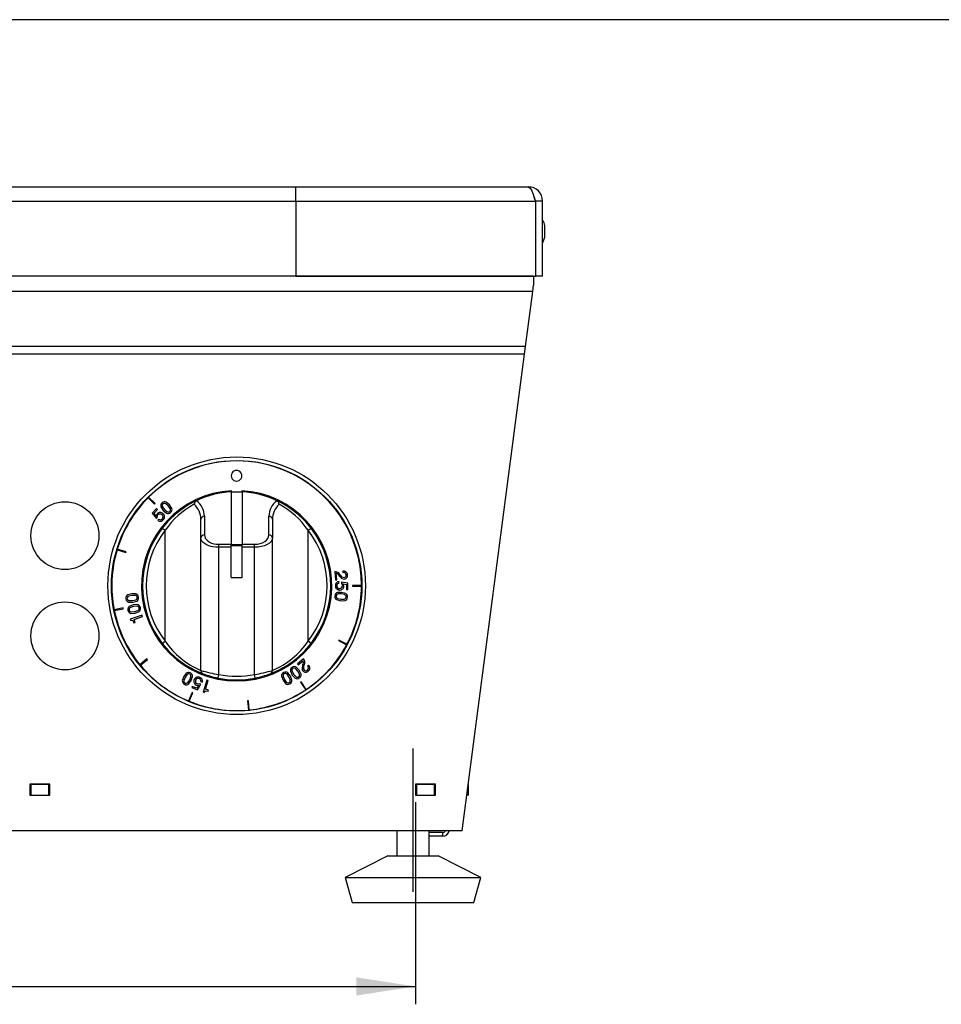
# Model space of a CAD drawing. Extents: x 24 to 2074, y 25 to 1460.
# Tile 5 of 11: x 866 to 1123, y 1185 to 1460. Entities that reach past the tile are written whole.
import ezdxf
from ezdxf.enums import TextEntityAlignment as Align

# ---------------------------------------------------------------- set-up
doc = ezdxf.new("R2010")
doc.units = 0
doc.header["$LTSCALE"] = 5
doc.linetypes.add('CENTERX2', pattern=[20.32, 12.7, -2.54, 2.54, -2.54])
doc.layers.get('0').update_dxf_attribs({"linetype": 'CONTINUOUS'})
doc.layers.add('LAYER1', color=2, linetype='CONTINUOUS')
doc.layers.add('LAYER2', color=3, linetype='CENTERX2')
doc.dimstyles.new('SLDDIMSTYLE0', dxfattribs={"dimtxt": 17.5, "dimasz": 16.51, "dimexe": 0, "dimexo": 0.0625, "dimgap": 4.375, "dimtad": 1, "dimrnd": 1e-09, "dimzin": 12, "dimsah": 1, "dimcen": 0.09, "dimazin": 3, "dimtfac": 1, "dimtofl": 0, "dimtmove": 0, "dimatfit": 3})

# ---------------------------------------------------------------- blocks, each defined once
blk = doc.blocks.new('_D_4')
at = {"layer": 'LAYER2', "color": 3, "linetype": 'CONTINUOUS'}
for p, q in [((976.3, 1241.35), (976.3, 1184.82)), ((548.02, 1211.3), (548.02, 1184.82)), ((548.02, 1189.82), (976.3, 1189.82))]:
    blk.add_line(p, q, dxfattribs=at)
for points in [[(548.02, 1189.82), (564.53, 1187.28), (564.53, 1192.36)], [(976.3, 1189.82), (959.79, 1192.36), (959.79, 1187.28)]]:
    blk.add_solid(points, dxfattribs=at)
at = {"layer": 'LAYER2', "color": 3, "linetype": 'CONTINUOUS', "width": 0.7}
blk.add_text('428.3', height=17.5, dxfattribs=at).set_placement((733.07, 1189.82, -10.25), align=Align.BOTTOM_LEFT)

msp = doc.modelspace()

# ---------------------------------------------------------------- linework, layer by layer
at = {"color": 7, "linetype": 'CONTINUOUS'}
msp.add_line((2074, 1460), (24, 1460), dxfattribs=at)
at = {"color": 7, "linetype": 'CENTERX2'}
msp.add_line((975.595, 1256.298), (975.595, 1216.298), dxfattribs=at)
at = {"layer": 'LAYER1', "color": 2, "linetype": 'CONTINUOUS'}
for p, q in [((761.81, 1413.298), (942.81, 1413.298)), ((942.81, 1409.298), (942.81, 1413.298)), ((942.81, 1413.298), (1007.81, 1413.298)), ((761.81, 1409.298), (942.81, 1409.298)), ((942.81, 1409.298), (1009.802, 1409.298)), ((942.81, 1409.298), (942.81, 1388.298)), ((1009.802, 1409.298), (1009.802, 1388.298)), ((1011.81, 1409.298), (1009.81, 1409.298)), ((1009.81, 1409.298), (1009.81, 1388.298)), ((1011.81, 1388.298), (1011.81, 1409.298)), ((1009.81, 1402.398), (1009.802, 1402.398)), ((1012.438, 1399.179), (1012.438, 1402.417)), ((1012.453, 1399.298), (1012.453, 1402.298)), ((1009.802, 1399.198), (1009.81, 1399.198)), ((1009.31, 1388.283), (514.31, 1388.283)), ((942.81, 1388.298), (761.81, 1388.298)), ((942.81, 1388.298), (1009.802, 1388.298)), ((1009.31, 1388.298), (1009.31, 1388.283)), ((1009.31, 1388.283), (1009.31, 1385.798)), ((1011.81, 1388.298), (1009.81, 1388.298)), ((1009.079, 1384.041), (1009.31, 1385.798)), ((1009.079, 1384.041), (514.54, 1384.041)), ((1007.064, 1368.677), (1009.079, 1384.041)), ((1007.064, 1368.677), (516.555, 1368.677)), ((1006.786, 1366.555), (1007.064, 1368.677)), ((1006.786, 1366.555), (516.833, 1366.555)), ((989.31, 1233.298), (1006.786, 1366.555)), ((901.561, 1326.405), (903.364, 1324.603)), ((903.505, 1324.745), (901.703, 1326.547)), ((924.81, 1328.055), (924.81, 1313.394)), ((927.81, 1327.92), (924.81, 1327.92)), ((924.91, 1327.92), (924.91, 1328.361)), ((927.71, 1328.361), (927.71, 1327.92)), ((927.81, 1328.055), (927.81, 1313.394)), ((903.364, 1324.603), (903.505, 1324.745)), ((915.031, 1325.557), (915.057, 1325.569)), ((937.562, 1325.569), (937.588, 1325.557)), ((903.896, 1323.36), (902.735, 1322.079)), ((902.735, 1322.079), (903.864, 1320.617)), ((903.222, 1322.064), (904.171, 1323.111)), ((903.843, 1321.249), (903.222, 1322.064)), ((903.857, 1321.249), (903.843, 1321.249)), ((903.864, 1320.617), (904.12, 1320.871)), ((904.171, 1323.111), (903.896, 1323.36)), ((917.31, 1321.22), (917.31, 1316.003)), ((935.31, 1316.003), (935.31, 1321.22)), ((904.588, 1320.401), (904.306, 1320.09)), ((916.31, 1315.165), (916.31, 1320.382)), ((936.31, 1320.382), (936.31, 1315.165)), ((905.519, 1317.905), (906.31, 1317.293)), ((906.31, 1286.303), (906.31, 1317.293)), ((946.31, 1317.293), (947.1, 1317.905)), ((946.31, 1286.303), (946.31, 1317.293)), ((916.31, 1278.153), (916.31, 1315.165)), ((921.31, 1312.556), (921.31, 1313.394)), ((921.31, 1313.394), (924.81, 1313.394)), ((924.81, 1312.556), (924.81, 1313.394)), ((927.81, 1313.224), (924.81, 1313.224)), ((927.81, 1312.946), (924.81, 1312.946)), ((927.81, 1313.394), (931.31, 1313.394)), ((927.81, 1312.556), (927.81, 1313.394)), ((931.31, 1312.556), (931.31, 1313.394)), ((936.31, 1278.153), (936.31, 1315.165)), ((892.883, 1311.833), (895.323, 1311.094)), ((895.381, 1311.285), (892.942, 1312.025)), ((895.323, 1311.094), (895.381, 1311.285)), ((924.81, 1312.556), (921.31, 1312.556)), ((921.31, 1276.997), (921.31, 1312.556)), ((924.81, 1304.149), (924.81, 1312.556)), ((931.31, 1312.556), (927.81, 1312.556)), ((927.81, 1304.149), (927.81, 1312.556)), ((931.31, 1276.997), (931.31, 1312.556)), ((953.706, 1305.738), (953.925, 1303.463)), ((954.294, 1303.498), (954.121, 1305.287)), ((955.966, 1305.857), (956.006, 1305.439)), ((924.81, 1304.149), (927.81, 1304.149)), ((953.925, 1303.463), (954.294, 1303.498)), ((954.911, 1302.52), (954.918, 1302.94)), ((955.598, 1302.835), (955.572, 1302.475)), ((957.409, 1302.48), (955.598, 1302.835)), ((956.02, 1302.364), (956.03, 1302.374)), ((956.03, 1302.374), (957.034, 1302.17)), ((957.034, 1302.17), (957.011, 1300.758)), ((957.381, 1300.752), (957.409, 1302.48)), ((961.209, 1301.898), (958.661, 1301.897)), ((958.661, 1301.897), (958.661, 1301.697)), ((958.661, 1301.697), (961.209, 1301.698)), ((957.011, 1300.758), (957.381, 1300.752)), ((894.561, 1295.585), (892.061, 1295.087)), ((892.1, 1294.891), (894.6, 1295.389)), ((894.6, 1295.389), (894.561, 1295.585)), ((899.902, 1293.576), (896.574, 1292.488)), ((900.032, 1293.177), (899.902, 1293.576)), ((896.574, 1292.488), (896.674, 1292.183)), ((897.611, 1291.429), (897.93, 1291.534)), ((897.648, 1292.398), (900.032, 1293.177)), ((897.93, 1291.534), (897.648, 1292.398)), ((905.519, 1285.691), (906.31, 1286.303)), ((947.1, 1285.691), (946.31, 1286.303)), ((954.888, 1286.635), (954.793, 1286.459)), ((954.793, 1286.459), (957.041, 1285.258)), ((957.136, 1285.434), (954.888, 1286.635)), ((901.238, 1281.353), (899.268, 1279.735)), ((899.395, 1279.58), (901.365, 1281.198)), ((901.365, 1281.198), (901.238, 1281.353)), ((945.024, 1281.408), (943.273, 1279.937)), ((943.273, 1279.937), (943.511, 1279.653)), ((943.511, 1279.653), (944.888, 1280.81)), ((946.403, 1279.611), (946.082, 1279.341)), ((921.112, 1276.017), (921.31, 1276.997)), ((931.507, 1276.017), (931.31, 1276.997)), ((915.337, 1272.689), (916.322, 1274.25)), ((916.322, 1274.25), (915.995, 1274.404)), ((916.276, 1275.004), (916.665, 1274.846)), ((917.934, 1275.437), (916.922, 1272.086)), ((917.611, 1272.915), (918.336, 1275.315)), ((918.336, 1275.315), (917.934, 1275.437)), ((944.366, 1274.954), (944.199, 1274.843)), ((944.199, 1274.843), (945.616, 1272.724)), ((945.782, 1272.835), (944.366, 1274.954)), ((913.837, 1271.948), (912.861, 1269.593)), ((913.046, 1269.517), (914.021, 1271.871)), ((913.874, 1273.682), (913.735, 1273.339)), ((913.735, 1273.339), (915.337, 1272.689)), ((914.021, 1271.871), (913.837, 1271.948)), ((915.183, 1273.151), (913.874, 1273.682)), ((915.736, 1274.014), (915.183, 1273.151)), ((915.73, 1274.027), (915.736, 1274.014)), ((916.922, 1272.086), (917.23, 1271.994)), ((918.481, 1272.652), (917.611, 1272.915)), ((918.383, 1272.331), (918.481, 1272.652)), ((929.58, 1269.613), (929.381, 1269.593)), ((929.381, 1269.593), (929.631, 1267.056)), ((929.83, 1267.076), (929.58, 1269.613)), ((874.11, 1246.348), (868.51, 1246.348)), ((868.51, 1246.348), (868.51, 1243.248)), ((868.81, 1246.298), (868.51, 1246.298)), ((873.81, 1246.298), (868.81, 1246.298)), ((868.81, 1246.298), (868.81, 1243.298)), ((874.11, 1246.298), (873.81, 1246.298)), ((873.81, 1243.298), (873.81, 1246.298)), ((874.11, 1243.248), (874.11, 1246.348)), ((981.895, 1246.348), (976.295, 1246.348)), ((976.295, 1246.348), (976.295, 1243.248)), ((976.295, 1246.298), (976.595, 1246.298)), ((981.595, 1246.298), (976.595, 1246.298)), ((976.595, 1246.298), (976.595, 1243.298)), ((980.14, 1246.298), (980.09, 1246.348)), ((981.595, 1243.298), (981.595, 1246.298)), ((981.595, 1246.298), (981.895, 1246.298)), ((981.895, 1243.248), (981.895, 1246.348)), ((991.095, 1246.298), (991.014, 1246.298)), ((991.095, 1243.298), (991.095, 1246.298)), ((868.51, 1243.298), (868.81, 1243.298)), ((868.51, 1243.248), (874.11, 1243.248)), ((868.81, 1243.298), (873.81, 1243.298)), ((873.81, 1243.298), (874.11, 1243.298)), ((976.295, 1243.298), (976.595, 1243.298)), ((976.295, 1243.248), (981.895, 1243.248)), ((976.595, 1243.298), (981.595, 1243.298)), ((981.595, 1243.298), (981.895, 1243.298)), ((991.095, 1243.298), (990.621, 1243.298)), ((989.31, 1233.298), (862.81, 1233.298)), ((971.05, 1233.298), (971.05, 1226.298)), ((980.14, 1226.298), (980.14, 1233.298)), ((983.81, 1232.798), (980.14, 1232.798)), ((983.81, 1232.798), (983.81, 1231.798)), ((983.81, 1231.798), (980.14, 1231.798)), ((968.595, 1226.298), (956.595, 1220.298)), ((968.595, 1226.298), (969.91, 1226.298)), ((969.91, 1226.298), (982.595, 1226.298)), ((994.595, 1220.298), (982.595, 1226.298)), ((956.595, 1220.298), (958.595, 1213.298)), ((956.595, 1220.298), (960.163, 1220.298)), ((960.163, 1220.298), (994.595, 1220.298)), ((992.595, 1213.298), (994.595, 1220.298)), ((958.595, 1213.298), (961.788, 1213.298)), ((961.788, 1213.298), (992.595, 1213.298))]:
    msp.add_line(p, q, dxfattribs=at)
at = {"layer": 'LAYER1', "color": 2, "linetype": 'CONTINUOUS', "flags": 128}
for points in [[(1007.81, 1413.298), (1008.259, 1413.05), (1008.708, 1412.337), (1009.157, 1411.246), (1009.606, 1409.914), (1009.802, 1409.298)], [(1009.81, 1409.298), (1009.626, 1410.135), (1009.451, 1410.374)], [(1011.794, 1397.588), (1012.119, 1398.199), (1012.422, 1399.217)], [(905.46, 1324.935), (905.22, 1324.657), (905.095, 1324.377), (905.07, 1324.098), (905.125, 1323.824), (905.789, 1322.831)], [(907.519, 1324.391), (906.6, 1325.154), (906.333, 1325.237), (906.053, 1325.24), (905.761, 1325.145), (905.46, 1324.935)], [(905.709, 1324.659), (905.559, 1324.472), (905.499, 1324.273), (905.512, 1324.067), (905.583, 1323.861), (906.115, 1323.132)], [(907.186, 1324.097), (906.516, 1324.703), (906.318, 1324.794), (906.115, 1324.828), (905.91, 1324.789), (905.709, 1324.659)], [(907.596, 1322.566), (907.745, 1322.754), (907.805, 1322.953), (907.792, 1323.159), (907.722, 1323.366), (907.186, 1324.097)], [(907.844, 1322.292), (908.085, 1322.569), (908.209, 1322.849), (908.235, 1323.127), (908.18, 1323.402), (907.519, 1324.391)], [(904.108, 1321.902), (903.898, 1321.555), (903.857, 1321.249)], [(904.12, 1320.871), (904.148, 1321.287), (904.313, 1321.576)], [(905.789, 1322.831), (906.705, 1322.072), (906.972, 1321.989), (907.252, 1321.986), (907.543, 1322.081), (907.844, 1322.292)], [(906.115, 1323.132), (906.788, 1322.524), (906.986, 1322.432), (907.19, 1322.398), (907.394, 1322.437), (907.596, 1322.566)], [(917.31, 1316.003), (917.37, 1315.55), (917.551, 1315.11), (917.845, 1314.698), (918.245, 1314.326), (918.738, 1314.004), (919.31, 1313.743), (919.941, 1313.551), (920.615, 1313.434), (921.31, 1313.394)], [(931.31, 1313.394), (932.09, 1313.444), (932.84, 1313.592), (933.532, 1313.834), (934.138, 1314.158), (934.635, 1314.553), (935.005, 1315.004), (935.233, 1315.494), (935.31, 1316.003)], [(921.31, 1312.556), (920.441, 1312.596), (919.599, 1312.714), (918.81, 1312.906), (918.096, 1313.167), (917.479, 1313.488), (916.979, 1313.861), (916.611, 1314.273), (916.386, 1314.712), (916.31, 1315.165)], [(936.31, 1315.165), (936.213, 1314.656), (935.929, 1314.167), (935.467, 1313.716), (934.845, 1313.32), (934.087, 1312.996), (933.223, 1312.755), (932.285, 1312.606), (931.31, 1312.556)], [(955.134, 1304.398), (955.734, 1303.811), (956.041, 1303.688), (956.41, 1303.668)], [(955.572, 1302.475), (955.826, 1302.144), (955.892, 1301.818)], [(956.261, 1301.708), (956.19, 1302.107), (956.02, 1302.364)], [(897.006, 1299.537), (895.852, 1299.23), (895.63, 1299.06), (895.465, 1298.833), (895.373, 1298.541), (895.371, 1298.174)], [(897.053, 1299.095), (896.172, 1298.9), (895.982, 1298.791), (895.837, 1298.645), (895.75, 1298.456), (895.738, 1298.216), (895.805, 1297.986), (895.932, 1297.821), (896.108, 1297.713), (896.317, 1297.651), (897.219, 1297.663)], [(897.276, 1297.222), (898.426, 1297.529), (898.648, 1297.699), (898.813, 1297.925), (898.904, 1298.217), (898.907, 1298.585), (898.82, 1298.942), (898.664, 1299.205), (898.451, 1299.388), (898.196, 1299.503), (897.006, 1299.537)], [(898.539, 1298.542), (898.472, 1298.773), (898.345, 1298.937), (898.169, 1299.046), (897.96, 1299.108), (897.053, 1299.095)], [(955.64, 1299.944), (954.451, 1299.893), (954.197, 1299.774), (953.987, 1299.589), (953.835, 1299.323), (953.753, 1298.965)], [(953.753, 1298.965), (953.761, 1298.597), (953.856, 1298.306), (954.025, 1298.081), (954.249, 1297.914), (955.404, 1297.624)], [(955.6, 1299.501), (954.693, 1299.501), (954.484, 1299.436), (954.31, 1299.325), (954.185, 1299.158), (954.122, 1298.927)], [(954.122, 1298.927), (954.137, 1298.687), (954.226, 1298.499), (954.374, 1298.355), (954.565, 1298.249), (955.454, 1298.066)], [(956.928, 1298.641), (956.913, 1298.881), (956.824, 1299.069), (956.676, 1299.213), (956.485, 1299.319), (955.6, 1299.501)], [(957.296, 1298.604), (957.289, 1298.971), (957.193, 1299.262), (957.025, 1299.487), (956.8, 1299.654), (955.64, 1299.944)], [(895.371, 1298.174), (895.457, 1297.816), (895.614, 1297.553), (895.826, 1297.37), (896.082, 1297.256), (897.276, 1297.222)], [(897.409, 1296.437), (896.294, 1296.009), (896.09, 1295.816), (895.95, 1295.574), (895.89, 1295.273), (895.927, 1294.908)], [(897.219, 1297.663), (898.105, 1297.859), (898.295, 1297.968), (898.44, 1298.113), (898.527, 1298.303), (898.539, 1298.542)], [(899.401, 1295.691), (899.276, 1296.037), (899.093, 1296.283), (898.862, 1296.442), (898.596, 1296.529), (897.409, 1296.437)], [(899.039, 1295.61), (898.949, 1295.832), (898.804, 1295.982), (898.618, 1296.071), (898.403, 1296.111), (897.502, 1296.002)], [(955.404, 1297.624), (956.598, 1297.676), (956.852, 1297.794), (957.063, 1297.979), (957.215, 1298.245), (957.296, 1298.604)], [(955.454, 1298.066), (956.357, 1298.067), (956.566, 1298.132), (956.74, 1298.243), (956.865, 1298.41), (956.928, 1298.641)], [(895.927, 1294.908), (896.051, 1294.561), (896.234, 1294.316), (896.465, 1294.157), (896.732, 1294.07), (897.923, 1294.163)], [(897.502, 1296.002), (896.646, 1295.715), (896.47, 1295.587), (896.34, 1295.426), (896.274, 1295.228), (896.288, 1294.989)], [(896.288, 1294.989), (896.379, 1294.767), (896.523, 1294.617), (896.709, 1294.527), (896.924, 1294.487), (897.82, 1294.596)], [(897.82, 1294.596), (898.68, 1294.884), (898.857, 1295.012), (898.987, 1295.173), (899.053, 1295.37), (899.039, 1295.61)], [(897.923, 1294.163), (899.034, 1294.589), (899.237, 1294.782), (899.377, 1295.025), (899.437, 1295.325), (899.401, 1295.691)], [(896.674, 1292.183), (896.944, 1292.18), (897.163, 1292.098), (897.338, 1291.952), (897.611, 1291.429)], [(913.38, 1277.42), (913.037, 1277.552), (912.731, 1277.573), (912.46, 1277.502), (912.221, 1277.357), (911.516, 1276.398)], [(913.206, 1277.093), (912.978, 1277.17), (912.771, 1277.158), (912.581, 1277.076), (912.411, 1276.939), (911.906, 1276.185)], [(913.179, 1275.508), (913.522, 1276.348), (913.54, 1276.566), (913.503, 1276.768), (913.396, 1276.947), (913.206, 1277.093)], [(913.574, 1275.303), (913.975, 1276.423), (913.962, 1276.703), (913.869, 1276.968), (913.681, 1277.209), (913.38, 1277.42)], [(941.324, 1276.527), (940.611, 1277.48), (940.37, 1277.623), (940.098, 1277.692), (939.793, 1277.668), (939.451, 1277.533), (939.152, 1277.319), (938.966, 1277.076), (938.876, 1276.811), (938.864, 1276.531), (939.276, 1275.414)], [(939.628, 1277.207), (939.439, 1277.06), (939.334, 1276.88), (939.299, 1276.677), (939.319, 1276.459), (939.669, 1275.622)], [(940.936, 1276.31), (940.424, 1277.06), (940.252, 1277.195), (940.063, 1277.276), (939.855, 1277.286), (939.628, 1277.207)], [(941.821, 1278.978), (941.545, 1278.736), (941.384, 1278.475), (941.32, 1278.203), (941.337, 1277.923), (941.858, 1276.854)], [(942.029, 1278.672), (941.856, 1278.506), (941.769, 1278.317), (941.754, 1278.111), (941.796, 1277.897), (942.228, 1277.1)], [(943.784, 1278.165), (942.98, 1279.041), (942.726, 1279.159), (942.449, 1279.2), (942.148, 1279.146), (941.821, 1278.978)], [(941.858, 1276.854), (942.665, 1275.973), (942.919, 1275.855), (943.196, 1275.814), (943.497, 1275.868), (943.824, 1276.036)], [(943.419, 1277.911), (942.836, 1278.604), (942.652, 1278.722), (942.455, 1278.784), (942.247, 1278.773), (942.029, 1278.672)], [(942.228, 1277.1), (942.809, 1276.409), (942.993, 1276.292), (943.19, 1276.23), (943.398, 1276.241), (943.615, 1276.342), (943.789, 1276.507), (943.875, 1276.697), (943.89, 1276.902), (943.849, 1277.117), (943.419, 1277.911)], [(943.824, 1276.036), (944.1, 1276.278), (944.261, 1276.539), (944.324, 1276.812), (944.307, 1277.091), (943.784, 1278.165)], [(944.729, 1279.469), (944.584, 1278.643), (944.657, 1278.32), (944.85, 1278.004)], [(911.516, 1276.398), (911.112, 1275.274), (911.125, 1274.994), (911.218, 1274.729), (911.406, 1274.487), (911.707, 1274.276)], [(911.906, 1276.185), (911.565, 1275.349), (911.547, 1275.131), (911.584, 1274.928), (911.691, 1274.749), (911.881, 1274.604), (912.108, 1274.527), (912.316, 1274.539), (912.505, 1274.621), (912.676, 1274.758), (913.179, 1275.508)], [(911.707, 1274.276), (912.05, 1274.145), (912.356, 1274.123), (912.627, 1274.195), (912.867, 1274.34), (913.574, 1275.303)], [(915.995, 1274.404), (915.595, 1274.287), (915.267, 1274.342)], [(939.276, 1275.414), (939.991, 1274.458), (940.232, 1274.314), (940.504, 1274.246), (940.809, 1274.27), (941.151, 1274.404)], [(939.669, 1275.622), (940.178, 1274.877), (940.35, 1274.742), (940.54, 1274.661), (940.748, 1274.651), (940.974, 1274.73), (941.163, 1274.877), (941.268, 1275.057), (941.304, 1275.26), (941.284, 1275.477), (940.936, 1276.31)], [(941.151, 1274.404), (941.45, 1274.618), (941.636, 1274.861), (941.727, 1275.127), (941.737, 1275.407), (941.324, 1276.527)], [(915.032, 1274.039), (915.429, 1273.96), (915.73, 1274.027)], [(917.23, 1271.994), (917.386, 1272.213), (917.579, 1272.346), (917.799, 1272.405), (918.383, 1272.331)]]:
    msp.add_lwpolyline(points, dxfattribs=at)
at = {"layer": 'LAYER1', "color": 2, "linetype": 'CONTINUOUS'}
for centre, radius in [((926.31, 1301.798), 36), ((926.31, 1301.798), 35), ((878.31, 1315.798), 9.5), ((878.31, 1287.798), 9.5)]:
    msp.add_circle(centre, radius, dxfattribs=at)
for centre, radius, start, end in [((1007.81, 1409.298), 4, 0, 90), ((1008.665, 1401.85), 3.815, 8.09696, 34.3923), ((1011.953, 1402.298), 0.5, 0, 13.72157), ((1011.953, 1399.298), 0.5, 346.27843, 0), ((926.31, 1301.798), 34.9, 0.16415, 134.8354), ((926.272, 1332.548), 1.489, 359.99983, 180.00017), ((926.272, 1332.548), 1.489, 179.99983, 0.00017), ((926.31, 1301.798), 34.9, 135.16375, 162.9607), ((926.31, 1301.798), 26.6, 93.01696, 86.98304), ((926.31, 1301.798), 34.9, 134.8354, 135.16375), ((926.31, 1301.798), 26.3, 93.26959, 115.33058), ((926.31, 1301.798), 26.3, 64.66942, 86.73041), ((926.31, 1301.798), 26.3, 115.39362, 142.23356), ((925.662, 1303.807), 23.588, 118.39915, 145.12831), ((915.636, 1324.529), 1.193, 120.45055, 178.69074), ((910.379, 1320.234), 5.932, 1.42927, 46.75914), ((911.514, 1320.977), 5.801, 2.40324, 52.34902), ((941.105, 1320.977), 5.801, 127.65098, 177.59676), ((942.24, 1320.234), 5.932, 133.24086, 178.57073), ((936.983, 1324.529), 1.193, 1.31429, 59.54442), ((926.31, 1301.798), 26.3, 37.76644, 64.60638), ((927.055, 1303.916), 23.445, 34.78905, 61.68349), ((904.947, 1321.178), 1.108, 43.03327, 139.21709), ((904.897, 1321.08), 0.766, 45.64008, 139.67856), ((904.993, 1321.022), 0.749, 318.10994, 54.01395), ((904.99, 1321.07), 1.156, 314.38587, 48.4159), ((917.235, 1320.293), 0.93, 85.39733, 174.50247), ((935.384, 1320.293), 0.93, 5.49753, 94.60267), ((904.978, 1320.884), 1.041, 229.75804, 322.02446), ((905.008, 1320.95), 0.691, 232.57637, 321.73926), ((926.31, 1301.798), 26.3, 142.23356, 217.76644), ((926.31, 1301.798), 25.3, 142.23356, 217.76644), ((917.235, 1315.076), 0.93, 85.39733, 174.50247), ((935.384, 1315.076), 0.93, 5.49753, 94.60267), ((926.31, 1301.798), 25.3, 322.23356, 37.76644), ((926.31, 1301.798), 26.3, 322.23356, 37.76644), ((926.31, 1301.798), 34.9, 163.28904, 191.08599), ((926.31, 1301.798), 34.9, 162.9607, 163.28904), ((953.787, 1304.092), 1.648, 29.25615, 92.8444), ((953.666, 1303.747), 1.606, 23.89695, 73.54114), ((956.382, 1305.353), 1.243, 201.51191, 269.57333), ((956.208, 1304.781), 1.102, 3.8541, 102.66079), ((956.212, 1304.736), 0.733, 8.51699, 106.32401), ((956.306, 1304.746), 0.639, 276.0175, 8.8869), ((956.316, 1304.672), 1.009, 275.3752, 10.46595), ((955.05, 1301.753), 1.155, 175.62311, 269.65967), ((954.936, 1301.9), 1.04, 91.01577, 183.26638), ((954.957, 1301.832), 0.69, 93.76229, 183.03487), ((955.016, 1301.786), 0.748, 179.3193, 275.28902), ((955.153, 1301.7), 1.108, 264.26796, 0.4381), ((955.126, 1301.806), 0.766, 266.89011, 0.87989), ((926.31, 1301.798), 34.9, 332.03906, 359.83581), ((926.31, 1301.798), 34.9, 359.83581, 0.16415), ((926.31, 1301.798), 34.9, 191.08599, 191.41433), ((926.31, 1301.798), 34.9, 191.41433, 219.21098), ((926.31, 1301.798), 26.3, 217.76644, 249.16173), ((925.374, 1299.485), 23.178, 214.66078, 246.97746), ((926.31, 1301.798), 26.3, 290.83827, 322.23356), ((927.212, 1299.525), 23.228, 293.05796, 325.3038), ((926.31, 1301.798), 34.9, 303.91421, 331.71071), ((926.31, 1301.798), 34.9, 331.71071, 332.03906), ((926.31, 1301.798), 34.9, 219.21098, 219.53932), ((926.31, 1301.798), 34.9, 219.53932, 247.33562), ((943.359, 1280.312), 1.608, 328.41399, 18.03987), ((946.225, 1278.983), 1.245, 146.03274, 214.05231), ((943.712, 1280.407), 1.65, 333.77613, 37.32855), ((945.653, 1278.802), 1.103, 308.34472, 47.15225), ((927.299, 1314.297), 37.778, 253.08812, 260.87744), ((917.31, 1278.153), 1, 180, 249.16173), ((926.31, 1301.798), 26.3, 249.16173, 258.60169), ((926.31, 1301.798), 25.3, 258.60169, 281.39831), ((925.323, 1314.284), 37.764, 279.12117, 286.91327), ((926.31, 1301.798), 26.3, 281.39831, 290.83827), ((935.31, 1278.153), 1, 290.83827, 0), ((945.624, 1278.651), 1.009, 219.88218, 314.97407), ((945.679, 1278.701), 0.639, 220.49769, 313.44762), ((945.619, 1278.773), 0.732, 312.97457, 50.85088), ((915.422, 1275.075), 1.107, 153.09553, 249.33358), ((915.51, 1275.152), 1.156, 64.50145, 158.48562), ((915.533, 1275.061), 0.766, 155.71622, 249.72394), ((915.554, 1275.171), 0.749, 68.18034, 164.09248), ((915.617, 1275.21), 0.691, 342.62335, 71.85333), ((915.688, 1275.205), 1.041, 339.86795, 72.08569), ((926.31, 1301.798), 26.3, 258.60169, 281.39831), ((926.31, 1301.798), 34.9, 275.78919, 303.58587), ((926.31, 1301.798), 34.9, 303.58587, 303.91421), ((926.31, 1301.798), 34.9, 247.33562, 247.66396), ((926.31, 1301.798), 34.9, 247.66396, 275.46085), ((926.31, 1301.798), 34.9, 275.46085, 275.78919), ((981.421, 1243.236), 0.0652, 10.39003, 71.35756), ((981.442, 1243.104), 0.194, 47.97676, 89.91802), ((983.81, 1233.798), 1, 270, 330), ((983.81, 1233.798), 2, 270, 345.52249)]:
    msp.add_arc(centre, radius, start, end, dxfattribs=at)

# ---------------------------------------------------------------- dimensions: what is measured, and where the dimension line sits
at = {"layer": 'LAYER2', "color": 3, "linetype": 'CONTINUOUS'}
dim = msp.add_linear_dim(base=(976.295, 1189.823), p1=(548.024, 1216.298), p2=(976.295, 1246.348), dimstyle='SLDDIMSTYLE0', dxfattribs=at)
dim.commit()
dim.dimension.update_dxf_attribs({"geometry": '_D_4', "text_midpoint": (762.16, 1189.823), "dimtype": 160})

doc.saveas('drawing.dxf')
